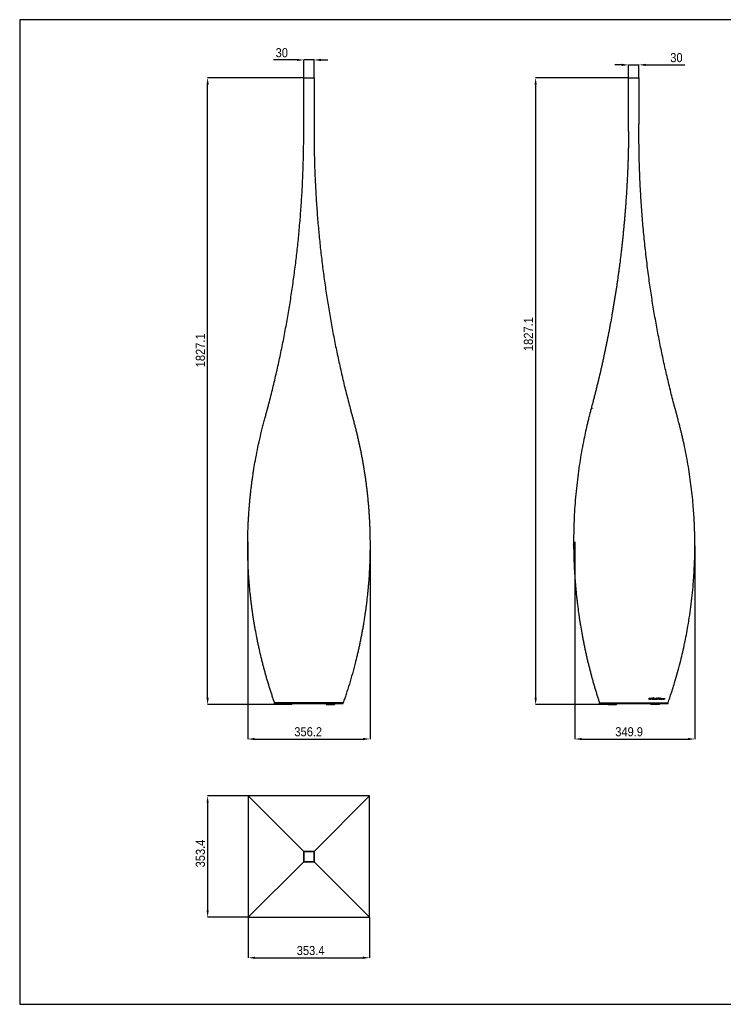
# Model space of a CAD drawing. Header units: millimetres. Extents: x 179 to 4279, y 43 to 2913.
# Tile 1 of 2: x 179 to 2229, y 43 to 2913. Entities that reach past the tile are written whole.
import ezdxf

# ---------------------------------------------------------------- set-up
doc = ezdxf.new("R2010")
doc.units = ezdxf.units.MM
doc.header["$LTSCALE"] = 10
doc.header["$PDSIZE"] = -1
doc.linetypes.add('SLD-Solido', pattern=[0])
doc.layers.add('QUOTE', color=1, linetype='SLD-Solido')
doc.layers.add('SCHIZZI', color=9, linetype='Continuous')
doc.styles.add('SLDTEXTSTYLE0', font='Gothic.ttf', dxfattribs={"width": 0.913})
doc.dimstyles.new('SLDDIMSTYLE0', dxfattribs={"dimtxt": 26.458333, "dimasz": 20, "dimexe": 0, "dimexo": 0.0625, "dimgap": 6.614583, "dimtad": 1, "dimdec": 1, "dimrnd": 1e-09, "dimzin": 12, "dimdsep": 46, "dimtxsty": 'SLDTEXTSTYLE0', "dimsah": 1, "dimcen": 0.09, "dimadec": 0, "dimazin": 3, "dimtfac": 1, "dimtdec": 1, "dimtofl": 0, "dimtmove": 0, "dimatfit": 3, "dimfxl": 0, "dimfrac": 2, "dimtolj": 1, "dimtzin": 12, "dimarcsym": 0})
doc.dimstyles.new('SLDDIMSTYLE1', dxfattribs={"dimtxt": 26.458333, "dimasz": 20, "dimexe": 0, "dimexo": 0.0625, "dimgap": 6.614583, "dimtad": 1, "dimdec": 1, "dimrnd": 1e-09, "dimzin": 12, "dimdsep": 46, "dimtxsty": 'SLDTEXTSTYLE0', "dimsah": 1, "dimcen": 0.09, "dimadec": 0, "dimazin": 3, "dimtfac": 1, "dimtdec": 1, "dimtmove": 0, "dimatfit": 0, "dimfxl": 0, "dimfrac": 2, "dimtolj": 1, "dimtzin": 12, "dimarcsym": 0})

# ---------------------------------------------------------------- blocks, each defined once
blk = doc.blocks.new('_D')
at = {"layer": 'Defpoints', "color": 0}
for p in [(726.5, 2744), (1006.6, 2744), (946.6, 916.8)]:
    blk.add_point(p, dxfattribs=at)
at = {"layer": 'QUOTE', "color": 0, "lineweight": -2}
for p, q in [((1006.5, 2744), (726.5, 2744)), ((726.5, 936.8), (726.5, 2724)), ((946.5, 916.8), (726.5, 916.8))]:
    blk.add_line(p, q, dxfattribs=at)
at = {"layer": 'QUOTE', "color": 0}
for points in [[(723.2, 2724), (729.8, 2724), (726.5, 2744)], [(723.2, 936.8), (729.8, 936.8), (726.5, 916.8)]]:
    blk.add_solid(points, dxfattribs=at)
at = {"layer": 'QUOTE', "color": 0, "insert": (692.1, 1949.6), "char_height": 26.46, "attachment_point": 2, "rotation": 90, "style": 'SLDTEXTSTYLE0'}
blk.add_mtext('\\A1;1827.1', dxfattribs=at)
blk = doc.blocks.new('_D_1')
at = {"layer": 'Defpoints', "color": 0}
for p in [(843.5, 1391.6), (1199.7, 1378.9), (1199.7, 816.7)]:
    blk.add_point(p, dxfattribs=at)
at = {"layer": 'QUOTE', "color": 0, "lineweight": -2}
for p, q in [((843.5, 1391.5), (843.5, 816.7)), ((1199.7, 1378.8), (1199.7, 816.7)), ((863.5, 816.7), (1179.7, 816.7))]:
    blk.add_line(p, q, dxfattribs=at)
at = {"layer": 'QUOTE', "color": 0}
for points in [[(863.5, 820), (863.5, 813.3), (843.5, 816.7)], [(1179.7, 820), (1179.7, 813.3), (1199.7, 816.7)]]:
    blk.add_solid(points, dxfattribs=at)
at = {"layer": 'QUOTE', "color": 0, "insert": (1019.5, 851.1), "char_height": 26.46, "attachment_point": 2, "style": 'SLDTEXTSTYLE0'}
blk.add_mtext('\\A1;356.2', dxfattribs=at)
blk = doc.blocks.new('_D_2')
at = {"layer": 'Defpoints', "color": 0}
for p in [(1036.6, 2796), (1006.6, 2744), (1036.6, 2744)]:
    blk.add_point(p, dxfattribs=at)
at = {"layer": 'QUOTE', "color": 0, "lineweight": -2}
for p, q in [((986.6, 2796), (918.4, 2796)), ((1006.6, 2744), (1006.6, 2796)), ((1036.6, 2796), (1006.6, 2796)), ((1036.6, 2744), (1036.6, 2796)), ((1056.6, 2796), (1076.6, 2796))]:
    blk.add_line(p, q, dxfattribs=at)
at = {"layer": 'QUOTE', "color": 0}
for points in [[(986.6, 2799.4), (986.6, 2792.7), (1006.6, 2796)], [(1056.6, 2799.4), (1056.6, 2792.7), (1036.6, 2796)]]:
    blk.add_solid(points, dxfattribs=at)
at = {"layer": 'QUOTE', "color": 0, "insert": (942.5, 2830.4), "char_height": 26.46, "attachment_point": 2, "style": 'SLDTEXTSTYLE0'}
blk.add_mtext('\\A1;30', dxfattribs=at)
blk = doc.blocks.new('_D_3')
at = {"layer": 'Defpoints', "color": 0}
for p in [(1983.1, 2781.7), (1953.1, 2744), (1983.1, 2744)]:
    blk.add_point(p, dxfattribs=at)
at = {"layer": 'QUOTE', "color": 0, "lineweight": -2}
for p, q in [((1933.1, 2781.7), (1913.1, 2781.7)), ((1953.1, 2744), (1953.1, 2781.7)), ((1953.1, 2781.7), (1983.1, 2781.7)), ((1983.1, 2744), (1983.1, 2781.7)), ((2003.1, 2781.7), (2116.6, 2781.7))]:
    blk.add_line(p, q, dxfattribs=at)
at = {"layer": 'QUOTE', "color": 0}
for points in [[(1933.1, 2785), (1933.1, 2778.3), (1953.1, 2781.7)], [(2003.1, 2785), (2003.1, 2778.3), (1983.1, 2781.7)]]:
    blk.add_solid(points, dxfattribs=at)
at = {"layer": 'QUOTE', "color": 0, "insert": (2092.4, 2816.1), "char_height": 26.46, "attachment_point": 2, "style": 'SLDTEXTSTYLE0'}
blk.add_mtext('\\A1;30', dxfattribs=at)
blk = doc.blocks.new('_D_4')
at = {"layer": 'Defpoints', "color": 0}
for p in [(1953.1, 2744), (1682.2, 916.8), (1893.1, 916.8)]:
    blk.add_point(p, dxfattribs=at)
at = {"layer": 'QUOTE', "color": 0, "lineweight": -2}
for p, q in [((1953, 2744), (1682.2, 2744)), ((1682.2, 2724), (1682.2, 936.8)), ((1893, 916.8), (1682.2, 916.8))]:
    blk.add_line(p, q, dxfattribs=at)
at = {"layer": 'QUOTE', "color": 0}
for points in [[(1678.9, 2724), (1685.6, 2724), (1682.2, 2744)], [(1678.9, 936.8), (1685.6, 936.8), (1682.2, 916.8)]]:
    blk.add_solid(points, dxfattribs=at)
at = {"layer": 'QUOTE', "color": 0, "insert": (1647.8, 1996.9), "char_height": 26.46, "attachment_point": 2, "rotation": 90, "style": 'SLDTEXTSTYLE0'}
blk.add_mtext('\\A1;1827.1', dxfattribs=at)
blk = doc.blocks.new('_D_5')
at = {"layer": 'Defpoints', "color": 0}
for p in [(1796.3, 1391.6), (2146.2, 1380.2), (2146.2, 816.7)]:
    blk.add_point(p, dxfattribs=at)
at = {"layer": 'QUOTE', "color": 0, "lineweight": -2}
for p, q in [((1796.3, 1391.5), (1796.3, 816.7)), ((2146.2, 1380.1), (2146.2, 816.7)), ((1816.3, 816.7), (2126.2, 816.7))]:
    blk.add_line(p, q, dxfattribs=at)
at = {"layer": 'QUOTE', "color": 0}
for points in [[(1816.3, 820), (1816.3, 813.3), (1796.3, 816.7)], [(2126.2, 820), (2126.2, 813.3), (2146.2, 816.7)]]:
    blk.add_solid(points, dxfattribs=at)
at = {"layer": 'QUOTE', "color": 0, "insert": (1954.6, 851.1), "char_height": 26.46, "attachment_point": 2, "style": 'SLDTEXTSTYLE0'}
blk.add_mtext('\\A1;349.9', dxfattribs=at)
blk = doc.blocks.new('_D_6')
at = {"layer": 'Defpoints', "color": 0}
for p in [(843.5, 650.9), (726.5, 297.4), (843.5, 297.4)]:
    blk.add_point(p, dxfattribs=at)
at = {"layer": 'QUOTE', "color": 0, "lineweight": -2}
for p, q in [((843.5, 650.9), (726.5, 650.9)), ((726.5, 630.9), (726.5, 317.4)), ((843.5, 297.4), (726.5, 297.4))]:
    blk.add_line(p, q, dxfattribs=at)
at = {"layer": 'QUOTE', "color": 0}
for points in [[(723.2, 630.9), (729.8, 630.9), (726.5, 650.9)], [(723.2, 317.4), (729.8, 317.4), (726.5, 297.4)]]:
    blk.add_solid(points, dxfattribs=at)
at = {"layer": 'QUOTE', "color": 0, "insert": (692.1, 483), "char_height": 26.46, "attachment_point": 2, "rotation": 90, "style": 'SLDTEXTSTYLE0'}
blk.add_mtext('\\A1;353.4', dxfattribs=at)
blk = doc.blocks.new('_D_7')
at = {"layer": 'Defpoints', "color": 0}
for p in [(844.9, 296), (1198.3, 296.1), (1198.3, 179)]:
    blk.add_point(p, dxfattribs=at)
at = {"layer": 'QUOTE', "color": 0, "lineweight": -2}
for p, q in [((844.9, 296), (844.9, 179)), ((1198.3, 296), (1198.3, 179)), ((864.9, 179), (1178.3, 179))]:
    blk.add_line(p, q, dxfattribs=at)
at = {"layer": 'QUOTE', "color": 0}
for points in [[(864.9, 182.4), (864.9, 175.7), (844.9, 179)], [(1178.3, 182.4), (1178.3, 175.7), (1198.3, 179)]]:
    blk.add_solid(points, dxfattribs=at)
at = {"layer": 'QUOTE', "color": 0, "insert": (1026.6, 213.4), "char_height": 26.46, "attachment_point": 2, "style": 'SLDTEXTSTYLE0'}
blk.add_mtext('\\A1;353.4', dxfattribs=at)

msp = doc.modelspace()

# ---------------------------------------------------------------- linework, layer by layer
for p, q in [((1006.59, 2743.96), (1036.59, 2743.96)), ((1006.59, 2608.5), (1006.59, 2743.96)), ((1006.59, 2743.96), (1036.59, 2743.96)), ((1006.59, 2743.96), (1006.59, 2743.96)), ((1036.59, 2743.96), (1036.59, 2608.5)), ((1036.59, 2743.96), (1036.59, 2743.96)), ((1953.07, 2743.96), (1983.07, 2743.96)), ((1953.07, 2608.5), (1953.07, 2743.96)), ((1953.07, 2743.96), (1983.07, 2743.96)), ((1953.07, 2743.96), (1953.07, 2743.96)), ((1983.07, 2743.96), (1983.07, 2608.5)), ((1983.07, 2743.96), (1983.07, 2743.96)), ((1005.03, 2587.8), (1005.03, 2587.81)), ((1006.59, 2587.8), (1006.59, 2608.5)), ((1036.59, 2608.5), (1036.59, 2587.81)), ((1036.59, 2587.81), (1036.59, 2587.8)), ((1951.51, 2587.81), (1951.51, 2587.8)), ((1953.01, 2587.8), (1953.01, 2587.79)), ((1983.07, 2587.81), (1983.07, 2608.5)), ((1983.07, 2587.8), (1983.07, 2587.81)), ((1847.72, 1779.96), (1847.62, 1779.57)), ((2096.24, 1751.02), (2088.42, 1779.96)), ((843.48, 1381.78), (843.48, 1381.77)), ((843.51, 1391.64), (843.51, 1391.64)), ((1199.67, 1391.64), (1199.67, 1391.64)), ((1199.67, 1391.64), (1199.67, 1391.64)), ((1199.71, 1382.35), (1199.71, 1382.36)), ((1199.71, 1380.17), (1199.71, 1378.91)), ((1789.95, 1382.36), (1789.95, 1382.35)), ((1789.95, 1380.19), (1789.96, 1379.66)), ((1792.89, 1380.19), (1792.9, 1379.66)), ((2146.18, 1380.17), (2146.15, 1391.57)), ((2146.15, 1391.57), (2146.15, 1391.57)), ((2146.18, 1380.19), (2146.15, 1391.57)), ((2146.18, 1380.19), (2146.18, 1380.17)), ((921.59, 919.84), (921.59, 922.37)), ((1121.59, 922.37), (921.59, 922.37)), ((921.59, 919.84), (1121.59, 919.84)), ((946.59, 916.84), (946.59, 919.84)), ((971.59, 916.84), (971.59, 919.84)), ((1071.59, 919.84), (1071.59, 916.84)), ((1096.59, 919.84), (1096.59, 916.84)), ((1121.59, 919.84), (1121.59, 922.37)), ((1868.07, 919.84), (1868.07, 922.37)), ((1868.07, 922.37), (2068.07, 922.37)), ((1868.07, 919.84), (2068.07, 919.84)), ((1893.07, 919.84), (1893.07, 916.84)), ((1918.07, 919.84), (1918.07, 916.84)), ((2013.16, 936.07), (2014.38, 936.07)), ((2013.16, 931.88), (2013.16, 936.07)), ((2014.38, 931.88), (2013.16, 931.88)), ((2013.96, 935.37), (2013.96, 932.59)), ((2014.38, 935.37), (2013.96, 935.37)), ((2013.96, 932.59), (2014.38, 932.59)), ((2014.38, 936.07), (2014.38, 935.37)), ((2014.38, 932.59), (2014.38, 931.88)), ((2014.8, 935.37), (2014.8, 936.07)), ((2014.8, 931.88), (2014.8, 932.59)), ((2016.29, 933.96), (2016.29, 933.98)), ((2017.13, 933.99), (2017.13, 933.98)), ((2018.07, 916.84), (2018.07, 919.84)), ((2018.21, 936.04), (2020.05, 936.04)), ((2018.21, 933.72), (2018.21, 936.04)), ((2020.06, 933.72), (2018.21, 933.72)), ((2018.74, 935.59), (2018.74, 935.12)), ((2020.05, 935.59), (2018.74, 935.59)), ((2018.74, 935.12), (2019.89, 935.12)), ((2018.74, 934.66), (2018.74, 934.17)), ((2019.89, 934.66), (2018.74, 934.66)), ((2018.74, 934.17), (2020.06, 934.17)), ((2019.89, 935.12), (2019.89, 934.66)), ((2020.05, 936.04), (2020.05, 935.59)), ((2020.06, 934.17), (2020.06, 933.72)), ((2021.29, 933.96), (2021.29, 933.98)), ((2021.56, 930.82), (2022.22, 932.2)), ((2022.17, 930.82), (2021.56, 930.82)), ((2022.14, 933.99), (2022.14, 933.98)), ((2022.71, 931.95), (2022.17, 930.82)), ((2022.56, 932.92), (2023.03, 932.62)), ((2022.61, 933.01), (2023.71, 935.31)), ((2023.08, 932.73), (2022.61, 933.01)), ((2024.24, 935.16), (2023.08, 932.73)), ((2023.71, 935.31), (2024.24, 935.16)), ((2024.29, 935.25), (2023.76, 935.42)), ((2024.08, 936.1), (2024.61, 937.2)), ((2024.75, 934.92), (2024.29, 935.25)), ((2025.22, 937.2), (2024.61, 935.94)), ((2024.61, 937.2), (2025.22, 937.2)), ((2024.61, 935.94), (2025.28, 935.49)), ((2024.77, 934.91), (2024.75, 934.92)), ((2025.29, 935.48), (2024.77, 934.91)), ((2024.79, 933.06), (2024.8, 933.07)), ((2024.8, 933.07), (2025.32, 932.57)), ((2025.28, 935.49), (2025.29, 935.48)), ((2025.32, 932.57), (2025.31, 932.55)), ((2026.62, 931.88), (2028.55, 936.1)), ((2027.45, 931.88), (2026.62, 931.88)), ((2027.9, 932.88), (2027.45, 931.88)), ((2028.2, 933.57), (2027.9, 932.88)), ((2028.01, 932.88), (2028.3, 933.57)), ((2029.83, 932.88), (2028.01, 932.88)), ((2028.91, 935.16), (2028.2, 933.57)), ((2028.3, 933.57), (2029.52, 933.57)), ((2028.55, 936.1), (2029.29, 936.1)), ((2029.63, 933.57), (2028.91, 935.16)), ((2029.29, 936.1), (2029.3, 936.09)), ((2029.3, 936.09), (2031.22, 931.88)), ((2029.52, 933.57), (2029.83, 932.88)), ((2029.93, 932.88), (2029.63, 933.57)), ((2030.37, 931.88), (2029.93, 932.88)), ((2031.22, 931.88), (2030.37, 931.88)), ((2032.48, 932.51), (2032.97, 933.06)), ((2032.49, 932.49), (2032.48, 932.51)), ((2032.66, 934.89), (2032.66, 934.91)), ((2032.97, 933.06), (2032.98, 933.04)), ((2033.47, 934.97), (2033.47, 934.96)), ((2035.09, 933.01), (2035.09, 933.02)), ((2035.34, 935.01), (2035.32, 935.02)), ((2035.78, 935.59), (2035.34, 935.01)), ((2035.76, 935.6), (2035.78, 935.59)), ((2035.9, 933.09), (2035.9, 933.08)), ((2037.29, 936.07), (2040.86, 936.07)), ((2037.29, 935.35), (2037.29, 936.07)), ((2038.67, 935.35), (2037.29, 935.35)), ((2038.67, 931.88), (2038.67, 935.35)), ((2039.48, 931.88), (2038.67, 931.88)), ((2039.48, 935.35), (2039.48, 931.88)), ((2040.86, 935.35), (2039.48, 935.35)), ((2040.86, 936.07), (2040.86, 935.35)), ((2042.56, 936.07), (2045.83, 936.07)), ((2042.56, 931.88), (2042.56, 936.07)), ((2045.86, 931.88), (2042.56, 931.88)), ((2043.07, 916.84), (2043.07, 919.84)), ((2043.37, 935.38), (2043.37, 934.34)), ((2045.83, 935.38), (2043.37, 935.38)), ((2043.37, 934.34), (2045.55, 934.34)), ((2043.37, 933.65), (2043.37, 932.58)), ((2045.55, 933.65), (2043.37, 933.65)), ((2043.37, 932.58), (2045.86, 932.58)), ((2045.55, 934.34), (2045.55, 933.65)), ((2045.83, 936.07), (2045.83, 935.38)), ((2045.86, 932.58), (2045.86, 931.88)), ((2047.66, 936.07), (2048.46, 936.07)), ((2047.66, 931.88), (2047.66, 936.07)), ((2050.75, 931.88), (2047.66, 931.88)), ((2048.46, 936.07), (2048.46, 932.59)), ((2048.46, 932.59), (2050.75, 932.59)), ((2050.75, 932.59), (2050.75, 931.88)), ((2052.44, 936.07), (2053.24, 936.07)), ((2052.44, 931.88), (2052.44, 936.07)), ((2055.53, 931.88), (2052.44, 931.88)), ((2053.24, 936.07), (2053.24, 932.59)), ((2053.24, 932.59), (2055.53, 932.59)), ((2055.53, 932.59), (2055.53, 931.88)), ((2057.26, 936.07), (2058.07, 936.07)), ((2057.26, 931.88), (2057.26, 936.07)), ((2058.07, 931.88), (2057.26, 931.88)), ((2058.07, 936.07), (2058.07, 931.88)), ((2068.07, 919.84), (2068.07, 922.37)), ((949.59, 916.84), (946.59, 916.84)), ((968.59, 916.84), (949.59, 916.84)), ((971.59, 916.84), (968.59, 916.84)), ((1071.59, 916.84), (1074.59, 916.84)), ((1074.59, 916.84), (1093.59, 916.84)), ((1093.59, 916.84), (1096.59, 916.84)), ((1893.07, 916.84), (1896.07, 916.84)), ((1896.07, 916.84), (1915.07, 916.84)), ((1915.07, 916.84), (1918.07, 916.84)), ((2021.07, 916.84), (2018.07, 916.84)), ((2040.07, 916.84), (2021.07, 916.84)), ((2043.07, 916.84), (2040.07, 916.84)), ((1198.31, 650.87), (844.87, 650.87)), ((844.87, 650.87), (844.87, 297.43)), ((1006.6, 489.14), (844.87, 650.87)), ((1036.59, 489.15), (1198.31, 650.87)), ((1198.31, 297.43), (1198.31, 650.87)), ((1036.59, 489.15), (1006.59, 489.15)), ((1006.59, 489.15), (1006.59, 459.15)), ((1006.6, 489.14), (1036.59, 489.14)), ((1006.6, 459.16), (1006.6, 489.14)), ((1036.59, 459.15), (1036.59, 489.15)), ((1006.59, 459.15), (844.87, 297.43)), ((1006.59, 459.15), (1036.59, 459.15)), ((1036.59, 459.16), (1198.31, 297.43)), ((844.87, 297.43), (1198.31, 297.43))]:
    msp.add_line(p, q)
at = {"flags": 128}
for points in [[(843.51, 1391.64), (843.51, 1391.64)], [(2146.15, 1391.64), (2146.15, 1391.64)], [(1036.59, 489.14), (1036.59, 459.16), (1006.6, 459.16)]]:
    msp.add_lwpolyline(points, dxfattribs=at)
msp.add_arc((-882.26, 2606.43), 2835.33, 359.62348, 0.04179)
for points, knots in [([(901.24, 1779.96), (901.49, 1780.9), (902.75, 1785.63), (907.96, 1805.51), (916.6, 1839.74), (927.48, 1885.71), (937.7, 1932.01), (947.25, 1978.62), (956.02, 2024.98), (964.03, 2071.06), (971.3, 2116.81), (977.91, 2162.83), (983.86, 2209.08), (989.14, 2255.56), (993.75, 2302.36), (997.68, 2349.48), (1000.92, 2396.89), (1003.45, 2444.46), (1005.25, 2492.15), (1006.38, 2539.96), (1006.52, 2571.86), (1006.59, 2587.8)], [0, 0, 0, 0, 0.00366771, 0.01833859, 0.07702481, 0.13572292, 0.19442095, 0.25321515, 0.31200929, 0.36878987, 0.42557611, 0.48235652, 0.53934828, 0.59634599, 0.6533376, 0.71099607, 0.76866088, 0.82631926, 0.88421067, 0.94210862, 1, 1, 1, 1]), ([(1036.59, 2587.8), (1036.59, 2586.79), (1036.59, 2581.74), (1036.66, 2560.53), (1037.11, 2524.16), (1038.46, 2475.7), (1040.56, 2427.26), (1043.4, 2378.88), (1046.95, 2331.12), (1051.16, 2284.02), (1056, 2237.61), (1061.53, 2191.3), (1067.74, 2145.1), (1074.63, 2099.03), (1082.2, 2053.01), (1090.47, 2007.04), (1099.44, 1961.15), (1109.06, 1915.46), (1119.35, 1870.01), (1130.25, 1824.78), (1138.05, 1794.9), (1141.94, 1779.96)], [0, 0, 0, 0, 0.00366771, 0.0183386, 0.07702538, 0.13572579, 0.19442621, 0.25323571, 0.31204523, 0.36883999, 0.42564082, 0.48243571, 0.53944532, 0.59646089, 0.65347067, 0.71112025, 0.76877574, 0.82642554, 0.88428171, 0.94214358, 1, 1, 1, 1]), ([(1953.01, 2587.79), (1953, 2586.79), (1952.97, 2581.79), (1952.85, 2568.79), (1952.61, 2552.79), (1952.28, 2536.79), (1951.99, 2524.79), (1951.66, 2512.79), (1951.27, 2500.8), (1950.85, 2488.81), (1950.38, 2476.82), (1949.86, 2464.84), (1949.3, 2452.86), (1948.7, 2440.89), (1948.05, 2428.91), (1947.35, 2416.95), (1946.37, 2401), (1945.29, 2385.06), (1944.13, 2369.14), (1943.21, 2357.2), (1942.25, 2345.27), (1941.25, 2333.35), (1940.2, 2321.43), (1939.1, 2309.52), (1937.97, 2297.62), (1936.78, 2285.73), (1935.56, 2273.85), (1934.29, 2261.97), (1932.97, 2250.11), (1931.62, 2238.25), (1929.75, 2222.46), (1927.79, 2206.69), (1925.75, 2190.94), (1924.18, 2179.14), (1922.56, 2167.35), (1920.9, 2155.57), (1919.2, 2143.8), (1917.45, 2132.05), (1915.66, 2120.31), (1913.83, 2108.58), (1911.96, 2096.86), (1910.04, 2085.16), (1908.08, 2073.48), (1906.08, 2061.8), (1903.36, 2046.26), (1900.55, 2030.74), (1897.66, 2015.26), (1895.45, 2003.66), (1893.2, 1992.08), (1890.91, 1980.51), (1888.58, 1968.96), (1886.21, 1957.43), (1883.79, 1945.92), (1881.34, 1934.42), (1878.85, 1922.94), (1876.31, 1911.47), (1873.74, 1900.03), (1870.25, 1884.79), (1866.68, 1869.59), (1863.04, 1854.43), (1860.27, 1843.07), (1857.45, 1831.74), (1854.6, 1820.43), (1851.71, 1809.13), (1848.18, 1795.5), (1845.56, 1785.66), (1843.93, 1779.57)], [0, 0, 0, 0, 0.00362967, 0.01814842, 0.04718622, 0.06170497, 0.07622372, 0.09074246, 0.10526121, 0.11977996, 0.1342987, 0.14881745, 0.16333619, 0.17785494, 0.19237369, 0.20689243, 0.22141118, 0.25044898, 0.26496772, 0.27948647, 0.29400521, 0.30852396, 0.3230427, 0.33756145, 0.35208019, 0.36659894, 0.38111768, 0.39563643, 0.41015517, 0.42467392, 0.43919266, 0.46823045, 0.48274919, 0.49726794, 0.51178668, 0.52630542, 0.54082417, 0.55534291, 0.56986165, 0.5843804, 0.59889914, 0.61341788, 0.62793662, 0.64245537, 0.65697411, 0.68601188, 0.70053062, 0.71504936, 0.7295681, 0.74408684, 0.75860558, 0.77312432, 0.78764306, 0.8021618, 0.81668054, 0.83119928, 0.84571802, 0.86023676, 0.88927451, 0.90379325, 0.91831199, 0.93283072, 0.94734946, 0.9618682, 0.97638694, 1, 1, 1, 1]), ([(2088.42, 1779.96), (2088.17, 1780.89), (2086.95, 1785.58), (2081.82, 1805.26), (2073.22, 1839.15), (2062.47, 1884.66), (2052.33, 1930.46), (2042.85, 1976.57), (2034.03, 2022.96), (2025.88, 2069.61), (2018.42, 2116.46), (2011.42, 2165.15), (2004.98, 2215.7), (1999.19, 2268.16), (1994.26, 2320.84), (1990.21, 2373.83), (1987.04, 2427.06), (1984.76, 2480.54), (1983.41, 2534.13), (1983.18, 2569.91), (1983.07, 2587.8)], [0, 0, 0, 0, 0.0036314, 0.0181568, 0.0762609, 0.1343654, 0.1924816, 0.2505977, 0.3088082, 0.3670186, 0.4251358, 0.483253, 0.5474906, 0.6117282, 0.6761052, 0.7404823, 0.8052887, 0.8700951, 0.9350468, 1, 1, 1, 1]), ([(893.42, 1751.02), (893.68, 1751.97), (894.98, 1756.71), (896.79, 1763.33), (899.13, 1772.03), (900.44, 1776.94), (901.24, 1779.96)], [0, 0, 0, 0, 0.0981077, 0.490542, 0.6867577, 1, 1, 1, 1]), ([(1141.94, 1779.96), (1142.19, 1779.01), (1143.45, 1774.28), (1145.23, 1767.66), (1147.59, 1758.96), (1148.94, 1754.05), (1149.77, 1751.02)], [0, 0, 0, 0, 0.0981077, 0.490542, 0.6867578, 1, 1, 1, 1]), ([(1843.93, 1779.57), (1843.68, 1778.63), (1842.43, 1773.95), (1840.56, 1766.8), (1838.34, 1758.1), (1837.11, 1753.14), (1836.5, 1750.66)], [0, 0, 0, 0, 0.0972273, 0.4861399, 0.7430659, 1, 1, 1, 1]), ([(843.51, 1391.57), (843.52, 1392.59), (843.56, 1397.64), (843.68, 1406.73), (843.95, 1418.85), (844.33, 1430.96), (844.81, 1443.07), (845.4, 1455.17), (846.09, 1467.26), (846.89, 1479.34), (847.79, 1491.4), (848.8, 1503.45), (849.91, 1515.49), (850.92, 1525.5), (851.99, 1535.5), (853.13, 1545.49), (854.61, 1557.46), (856.18, 1569.4), (857.86, 1581.32), (859.63, 1593.2), (862.14, 1609.02), (865.97, 1631.36), (871.5, 1660.09), (878.23, 1691.18), (884.34, 1716.62), (889.47, 1736.53), (892.1, 1746.19), (893.42, 1751.02)], [0, 0, 0, 0, 0.0082492, 0.0412467, 0.0742443, 0.1072418, 0.1402393, 0.1732368, 0.2062343, 0.2392318, 0.2722293, 0.3052268, 0.3382243, 0.3712218, 0.3877203, 0.4207178, 0.4537153, 0.4867128, 0.5197102, 0.5527077, 0.5857052, 0.6517034, 0.7398042, 0.8279252, 0.9160271, 0.9580095, 1, 1, 1, 1]), ([(1149.77, 1751.02), (1150.03, 1750.07), (1151.33, 1745.34), (1153.63, 1736.78), (1156.6, 1725.33), (1159.48, 1713.84), (1162.26, 1702.31), (1164.95, 1690.74), (1167.55, 1679.12), (1170.05, 1667.47), (1172.45, 1655.78), (1174.76, 1644.06), (1176.96, 1632.3), (1179.07, 1620.51), (1181.08, 1608.69), (1182.67, 1598.81), (1184.2, 1588.91), (1185.66, 1579), (1187.32, 1567.08), (1188.87, 1555.13), (1190.33, 1543.17), (1191.67, 1531.17), (1192.92, 1519.16), (1193.87, 1509.14), (1194.76, 1499.1), (1195.58, 1489.06), (1196.46, 1476.99), (1197.24, 1464.91), (1197.91, 1452.82), (1198.48, 1440.72), (1198.94, 1428.61), (1199.29, 1416.38), (1199.55, 1404.03), (1199.63, 1395.73), (1199.67, 1391.57)], [0, 0, 0, 0, 0.00824917, 0.04124629, 0.07424342, 0.10724055, 0.14023769, 0.17323483, 0.20623198, 0.23922913, 0.27222629, 0.30522345, 0.33822062, 0.37121779, 0.40421497, 0.43721214, 0.45371053, 0.48670772, 0.5197049, 0.5527021, 0.58569929, 0.61869649, 0.65169369, 0.6846909, 0.70118928, 0.73418649, 0.7671837, 0.80018091, 0.83317812, 0.86617534, 0.89917255, 0.93216977, 0.96608235, 1, 1, 1, 1]), ([(2146.15, 1391.57), (2146.08, 1396.43), (2145.95, 1405.72), (2145.66, 1418.98), (2145.3, 1431.34), (2144.8, 1443.59), (2143.99, 1460.25), (2142.67, 1481.36), (2140.51, 1508.12), (2137.66, 1536.43), (2134.01, 1566.17), (2129.73, 1595.74), (2124.81, 1625.17), (2119.28, 1654.41), (2114.38, 1677.59), (2110.48, 1694.79), (2107.92, 1705.68), (2105.32, 1716.31), (2102.6, 1727.02), (2099.56, 1738.69), (2097.38, 1746.79), (2096.24, 1751.02)], [0, 0, 0, 0, 0.0396823, 0.0758005, 0.1083565, 0.140655, 0.1759732, 0.2446708, 0.313589, 0.3957034, 0.4778517, 0.5595909, 0.6415692, 0.7240477, 0.8058695, 0.8382242, 0.8708645, 0.8990971, 0.9296016, 0.9632355, 1, 1, 1, 1]), ([(1836.5, 1750.66), (1836.26, 1749.72), (1835.11, 1745.03), (1832.17, 1732.8), (1827.84, 1713.87), (1822.45, 1688.44), (1817.01, 1660.22), (1811.69, 1629.19), (1806.89, 1597.14), (1802.68, 1564.09), (1799.13, 1530.04), (1796.33, 1495.72), (1794.34, 1461.16), (1793.08, 1426.39), (1792.93, 1403.18), (1792.85, 1391.57)], [0, 0, 0, 0, 0.0081758, 0.0408792, 0.1063047, 0.1717301, 0.2590457, 0.3463805, 0.4336951, 0.5275901, 0.6215106, 0.7154047, 0.8102608, 0.9051443, 1, 1, 1, 1]), ([(921.59, 922.37), (921.27, 923.28), (919.68, 927.83), (917.49, 934.23), (915.02, 941.57), (913.19, 947.09), (910.78, 954.46), (908.41, 961.86), (906.09, 969.28), (904.37, 974.86), (902.1, 982.32), (899.88, 989.8), (897.7, 997.31), (896.09, 1002.95), (893.97, 1010.49), (891.38, 1019.94), (888.36, 1031.33), (885.44, 1042.76), (881.66, 1058.06), (878.07, 1073.45), (874.66, 1088.91), (872.21, 1100.55), (869.06, 1116.12), (866.11, 1131.76), (863.35, 1147.47), (861.38, 1159.28), (859.83, 1169.15), (858.63, 1177.06), (857.47, 1184.98), (856.36, 1192.91), (855.3, 1200.86), (854.53, 1206.82), (853.53, 1214.78), (852.59, 1222.76), (851.7, 1230.74), (851.06, 1236.74), (849.83, 1248.74), (848.17, 1266.78), (846.38, 1290.9), (845.01, 1315.1), (844.06, 1339.35), (843.48, 1364.85), (843.5, 1382.27), (843.51, 1391.57)], [0, 0, 0, 0, 0.0062398, 0.0311992, 0.0436788, 0.0561584, 0.0686379, 0.0935974, 0.106077, 0.1185565, 0.1310361, 0.1559956, 0.1684752, 0.1809548, 0.1934343, 0.2183938, 0.2433532, 0.2683127, 0.2932722, 0.3431934, 0.3681529, 0.3931123, 0.4180718, 0.4679932, 0.4929527, 0.5179122, 0.5428717, 0.5553512, 0.5678308, 0.5927903, 0.6052699, 0.6177495, 0.6302291, 0.6551886, 0.6676682, 0.6801478, 0.6926274, 0.742549, 0.7924846, 0.8424202, 0.8924682, 0.9425162, 1, 1, 1, 1]), ([(1199.71, 1378.91), (1199.7, 1377.9), (1199.69, 1372.85), (1199.63, 1365.78), (1199.5, 1357.7), (1199.35, 1349.62), (1199.14, 1341.55), (1198.87, 1333.48), (1198.65, 1327.43), (1198.32, 1319.36), (1197.83, 1309.28), (1196.92, 1293.17), (1195.8, 1277.09), (1194.47, 1261.04), (1193.37, 1249.02), (1191.77, 1233.01), (1189.95, 1217.05), (1187.94, 1201.14), (1186.32, 1189.23), (1184.04, 1173.38), (1181.55, 1157.59), (1178.87, 1141.87), (1176.75, 1130.11), (1174.91, 1120.33), (1173.01, 1110.58), (1171.43, 1102.8), (1169.82, 1095.04), (1168.58, 1089.22), (1166.89, 1081.48), (1165.16, 1073.77), (1163.38, 1066.07), (1160.67, 1054.54), (1155.79, 1034.77), (1148.34, 1006.94), (1139.56, 976.92), (1132.63, 955.03), (1127.99, 941.04), (1125.19, 932.72), (1123.03, 926.51), (1121.59, 922.37)], [0, 0, 0, 0, 0.0064053, 0.0320267, 0.0448373, 0.0576479, 0.0832694, 0.0960799, 0.1088905, 0.1217011, 0.1473225, 0.172944, 0.2241897, 0.2498111, 0.2754326, 0.3010541, 0.3522996, 0.3779211, 0.4035425, 0.429164, 0.4804094, 0.5060309, 0.5316523, 0.5572737, 0.5700843, 0.5957057, 0.6085163, 0.6213269, 0.6341374, 0.6597589, 0.6725694, 0.68538, 0.7366251, 0.8050247, 0.8734386, 0.9418392, 0.9563782, 0.9709171, 1, 1, 1, 1]), ([(1199.67, 1391.57), (1199.68, 1390.57), (1199.7, 1386.77), (1199.71, 1382.97), (1199.71, 1380.17)], [0, 0, 0, 0, 0.2632058, 1, 1, 1, 1]), ([(1199.67, 1391.57), (1199.68, 1390.56), (1199.7, 1386.77), (1199.71, 1382.97), (1199.71, 1380.19)], [0, 0, 0, 0, 0.2661039, 1, 1, 1, 1]), ([(1792.85, 1391.57), (1792.85, 1390.56), (1792.85, 1386.77), (1792.88, 1382.97), (1792.89, 1380.19)], [0, 0, 0, 0, 0.26610392, 1, 1, 1, 1]), ([(1792.9, 1379.66), (1792.91, 1378.65), (1792.93, 1375.62), (1792.99, 1370.57), (1793.09, 1364.51), (1793.25, 1356.44), (1793.47, 1348.36), (1793.73, 1340.29), (1793.95, 1334.23), (1794.27, 1326.16), (1794.74, 1316.08), (1795.4, 1304), (1796.16, 1291.92), (1797.29, 1275.84), (1798.62, 1259.78), (1800.15, 1243.76), (1801.39, 1231.77), (1802.72, 1219.8), (1804.62, 1203.87), (1806.72, 1187.98), (1808.99, 1172.16), (1810.8, 1160.31), (1813.32, 1144.57), (1815.69, 1130.84), (1817.83, 1119.12), (1819.29, 1111.32), (1820.8, 1103.54), (1822.34, 1095.77), (1823.53, 1089.96), (1825.13, 1082.22), (1826.78, 1074.5), (1828.48, 1066.8), (1829.77, 1061.04), (1831.52, 1053.37), (1833.31, 1045.72), (1835.15, 1038.09), (1836.55, 1032.38), (1838.44, 1024.78), (1840.37, 1017.21), (1842.35, 1009.65), (1844.35, 1002.11), (1846.4, 994.6), (1848.48, 987.11), (1850.06, 981.51), (1852.2, 974.05), (1854.38, 966.62), (1856.6, 959.21), (1858.28, 953.67), (1860.55, 946.3), (1862.86, 938.95), (1864.66, 933.3), (1865.3, 931.32), (1868.07, 922.37)], [0, 0, 0, 0, 0.0065285, 0.0195856, 0.0326427, 0.0456997, 0.0718142, 0.0848713, 0.0979284, 0.1109855, 0.1370999, 0.1632144, 0.1893289, 0.2154434, 0.2676751, 0.2937896, 0.3199041, 0.3460185, 0.372133, 0.4243646, 0.4504791, 0.4765935, 0.502708, 0.5549395, 0.5679965, 0.5810536, 0.607168, 0.6202251, 0.6332822, 0.6463392, 0.6724537, 0.6855108, 0.6985678, 0.7116249, 0.7377393, 0.7507964, 0.7638534, 0.7769105, 0.8030249, 0.816082, 0.829139, 0.8552535, 0.8683105, 0.8813676, 0.8944246, 0.920539, 0.9335961, 0.9466532, 0.9597102, 0.9858246, 0.9988817, 1, 1, 1, 1]), ([(2068.07, 922.37), (2069.74, 927.26), (2073, 936.76), (2077.62, 950.71), (2081.87, 963.9), (2085.96, 977.05), (2091.27, 994.84), (2097.72, 1017.67), (2104.66, 1044.27), (2110.86, 1070.13), (2116.38, 1095.11), (2121.42, 1120.14), (2126.43, 1147.66), (2131.26, 1177.72), (2135.7, 1210.37), (2139.38, 1243.14), (2141.88, 1271.52), (2143.54, 1295.44), (2144.61, 1314.93), (2145.25, 1330.49), (2145.62, 1342.08), (2145.81, 1349.13), (2145.94, 1355.98), (2146.04, 1363.06), (2146.12, 1371.23), (2146.16, 1377.06), (2146.18, 1380.17)], [0, 0, 0, 0, 0.0342027, 0.0665003, 0.0968944, 0.1254429, 0.1569206, 0.2185171, 0.2803397, 0.3357086, 0.3907639, 0.4455221, 0.5, 0.5702735, 0.6403139, 0.7101585, 0.7800605, 0.821147, 0.8621608, 0.9037041, 0.9197531, 0.93553, 0.9483595, 0.9631014, 0.9803149, 1, 1, 1, 1]), ([(2014.8, 936.07), (2015.13, 936.03), (2015.73, 935.95), (2016.39, 935.58), (2016.74, 935.18), (2017.02, 934.7), (2017.09, 934.28), (2017.13, 933.99)], [0, 0, 0, 0, 0.2777553, 0.5127181, 0.6255157, 0.7414881, 1, 1, 1, 1]), ([(2016.29, 933.98), (2016.26, 934.17), (2016.2, 934.52), (2015.88, 934.98), (2015.39, 935.27), (2015.01, 935.33), (2014.8, 935.37)], [0, 0, 0, 0, 0.2623112, 0.4925183, 0.7268785, 1, 1, 1, 1]), ([(2017.13, 933.98), (2017.09, 933.68), (2017.01, 933.25), (2016.73, 932.76), (2016.37, 932.36), (2015.72, 931.99), (2015.12, 931.92), (2014.8, 931.88)], [0, 0, 0, 0, 0.2628912, 0.3801249, 0.4933771, 0.7266769, 1, 1, 1, 1]), ([(2014.8, 932.59), (2015, 932.62), (2015.38, 932.67), (2015.87, 932.96), (2016.19, 933.41), (2016.25, 933.77), (2016.29, 933.96)], [0, 0, 0, 0, 0.2678389, 0.5002454, 0.7325158, 1, 1, 1, 1]), ([(2021.29, 933.98), (2021.35, 934.33), (2021.44, 934.83), (2021.8, 935.39), (2022.13, 935.71), (2022.54, 935.95), (2023.2, 936.16), (2023.72, 936.12), (2024.08, 936.1)], [0, 0, 0, 0, 0.2704521, 0.3873676, 0.49906, 0.6188376, 0.7386023, 1, 1, 1, 1]), ([(2022.22, 932.2), (2021.95, 932.44), (2021.41, 932.92), (2021.33, 933.62), (2021.29, 933.96)], [0, 0, 0, 0, 0.50029, 1, 1, 1, 1]), ([(2023.76, 935.42), (2023.54, 935.42), (2023.22, 935.44), (2022.84, 935.3), (2022.61, 935.14), (2022.42, 934.93), (2022.22, 934.55), (2022.17, 934.22), (2022.14, 933.99)], [0, 0, 0, 0, 0.257267, 0.3691811, 0.4775337, 0.5892173, 0.710558, 1, 1, 1, 1]), ([(2022.14, 933.98), (2022.17, 933.79), (2022.23, 933.41), (2022.45, 933.08), (2022.56, 932.92)], [0, 0, 0, 0, 0.4925885, 1, 1, 1, 1]), ([(2025.31, 932.55), (2025.11, 932.4), (2024.73, 932.1), (2024.07, 931.84), (2023.38, 931.78), (2022.93, 931.89), (2022.71, 931.95)], [0, 0, 0, 0, 0.2726147, 0.5171529, 0.7525889, 1, 1, 1, 1]), ([(2023.03, 932.62), (2023.18, 932.59), (2023.48, 932.52), (2023.95, 932.58), (2024.4, 932.76), (2024.65, 932.95), (2024.79, 933.06)], [0, 0, 0, 0, 0.2461041, 0.4827362, 0.7284652, 1, 1, 1, 1]), ([(2035.9, 933.08), (2035.87, 932.9), (2035.82, 932.65), (2035.65, 932.35), (2035.43, 932.11), (2035.03, 931.89), (2034.34, 931.78), (2033.41, 931.91), (2032.81, 932.29), (2032.49, 932.49)], [0, 0, 0, 0, 0.1319845, 0.1907961, 0.2475615, 0.3643343, 0.5009875, 0.7354828, 1, 1, 1, 1]), ([(2032.66, 934.91), (2032.69, 935.07), (2032.75, 935.38), (2033.02, 935.77), (2033.43, 936.03), (2034.06, 936.16), (2034.91, 936.11), (2035.47, 935.78), (2035.76, 935.6)], [0, 0, 0, 0, 0.1337899, 0.2508416, 0.3676194, 0.5006892, 0.7428943, 1, 1, 1, 1]), ([(2034.13, 933.64), (2033.77, 933.72), (2033.33, 933.82), (2032.93, 934.15), (2032.73, 934.44), (2032.69, 934.71), (2032.66, 934.89)], [0, 0, 0, 0, 0.5006084, 0.6131083, 0.7296276, 1, 1, 1, 1]), ([(2032.98, 933.04), (2033.17, 932.91), (2033.51, 932.68), (2034.04, 932.51), (2034.47, 932.49), (2034.75, 932.55), (2034.92, 932.65), (2035, 932.75), (2035.07, 932.87), (2035.08, 932.96), (2035.09, 933.01)], [0, 0, 0, 0, 0.2740267, 0.4974138, 0.6570416, 0.7800564, 0.8334795, 0.885596, 0.9400335, 1, 1, 1, 1]), ([(2035.32, 935.02), (2035.15, 935.13), (2034.83, 935.31), (2034.37, 935.45), (2034, 935.45), (2033.76, 935.39), (2033.62, 935.29), (2033.55, 935.2), (2033.49, 935.09), (2033.48, 935.01), (2033.47, 934.97)], [0, 0, 0, 0, 0.283704, 0.4989011, 0.6543971, 0.7761538, 0.8300348, 0.8831444, 0.9388253, 1, 1, 1, 1]), ([(2033.47, 934.96), (2033.48, 934.91), (2033.49, 934.82), (2033.57, 934.7), (2033.68, 934.6), (2033.98, 934.44), (2034.26, 934.38), (2034.48, 934.33)], [0, 0, 0, 0, 0.1113488, 0.2213084, 0.3395648, 0.4740226, 1, 1, 1, 1]), ([(2035.09, 933.02), (2035.09, 933.07), (2035.07, 933.16), (2035, 933.27), (2034.89, 933.38), (2034.61, 933.53), (2034.34, 933.59), (2034.13, 933.64)], [0, 0, 0, 0, 0.1117789, 0.2218598, 0.3400743, 0.4744807, 1, 1, 1, 1]), ([(2034.48, 934.33), (2034.83, 934.24), (2035.25, 934.14), (2035.63, 933.81), (2035.83, 933.52), (2035.87, 933.27), (2035.9, 933.09)], [0, 0, 0, 0, 0.5003756, 0.6157424, 0.7335029, 1, 1, 1, 1])]:
    msp.add_open_spline(points, degree=3, knots=knots)
at = {"layer": 'SCHIZZI', "color": 7}
msp.add_lwpolyline([(4278.98, 43.39), (4278.79, 2913.39), (178.98, 2913.39), (178.98, 43.39)], close=True, dxfattribs=at)

# ---------------------------------------------------------------- dimensions: what is measured, and where the dimension line sits
at = {"layer": 'QUOTE'}
for base, p1, p2, dimstyle, picture, middle in [((1036.59, 2796.04), (1006.59, 2743.96), (1036.59, 2743.96), 'SLDDIMSTYLE1', '_D_2', (942.47, 2796.04)), ((1983.07, 2781.66), (1953.07, 2743.96), (1983.07, 2743.96), 'SLDDIMSTYLE1', '_D_3', (2092.44, 2781.66)), ((1199.71, 816.68), (843.51, 1391.57), (1199.71, 1378.91), 'SLDDIMSTYLE0', '_D_1', (1019.46, 816.68)), ((2146.18, 816.68), (1796.29, 1391.57), (2146.18, 1380.17), 'SLDDIMSTYLE0', '_D_5', (1954.61, 816.68)), ((1198.31, 179.04), (844.87, 296.03), (1198.31, 296.07), 'SLDDIMSTYLE0', '_D_7', (1026.64, 179.04))]:
    dim = msp.add_linear_dim(base=base, p1=p1, p2=p2, dimstyle=dimstyle, dxfattribs=at)
    dim.commit()
    dim.dimension.update_dxf_attribs({"geometry": picture, "text_midpoint": middle, "dimtype": 160})
for base, p1, p2, picture, middle in [((726.49, 2743.96), (946.59, 916.84), (1006.59, 2743.96), '_D', (726.49, 1949.62)), ((1682.25, 916.84), (1953.07, 2743.96), (1893.07, 916.84), '_D_4', (1682.25, 1996.87)), ((726.49, 297.43), (843.51, 650.87), (843.51, 297.43), '_D_6', (726.49, 483.01))]:
    dim = msp.add_linear_dim(base=base, p1=p1, p2=p2, angle=90, dimstyle='SLDDIMSTYLE0', dxfattribs=at)
    dim.commit()
    dim.dimension.update_dxf_attribs({"geometry": picture, "text_midpoint": middle, "dimtype": 160})

doc.saveas('drawing.dxf')
